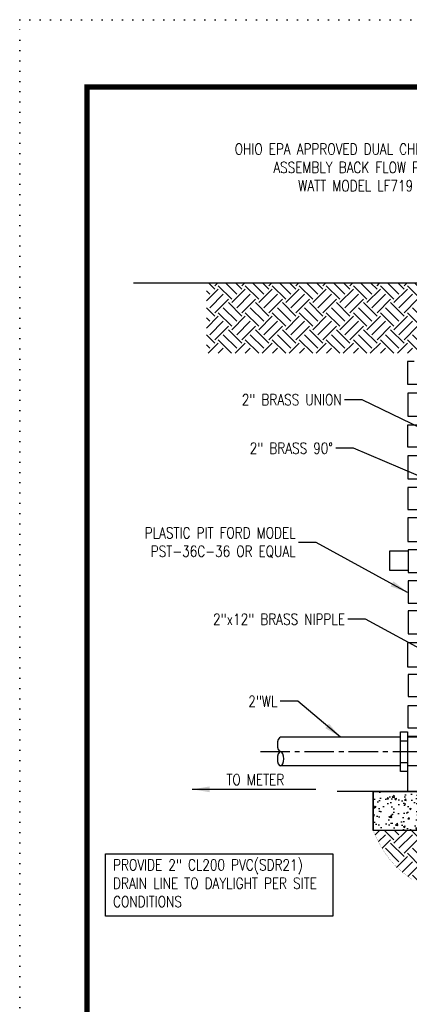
# Model space of a CAD drawing. Extents: x -404 to -170, y -388 to -86.
# Tile 193 of 195: x -404 to -324, y -287 to -86. Entities that reach past the tile are written whole.
import ezdxf

# ---------------------------------------------------------------- set-up
doc = ezdxf.new("R2010")
doc.units = 0
doc.header["$LTSCALE"] = 8
doc.header["$MEASUREMENT"] = 0
doc.linetypes.add('CENTER2', pattern=[1.125, 0.75, -0.125, 0.125, -0.125])
doc.linetypes.add('DOT2', pattern=[0.125, 0, -0.125])
doc.layers.get('0').update_dxf_attribs({"linetype": 'CONTINUOUS'})
doc.layers.get('DEFPOINTS').update_dxf_attribs({"linetype": 'CONTINUOUS'})
for name, color, linetype in [('BORDER', 252, 'CONTINUOUS'), ('EARTH', 42, 'CONTINUOUS'), ('PIPE', 14, 'CONTINUOUS'), ('VCV_DETAIL', 7, 'CONTINUOUS'), ('VCV_NOTE-DIMENSIONS', 7, 'CONTINUOUS')]:
    doc.layers.add(name, color=color, linetype=linetype)
doc.styles.add('ROMANS-1', font='ROMANS.shx', dxfattribs={"width": 0.8, "height": 2.25})
doc.styles.add('TECHNICAL', font='techb___.ttf')
doc.dimstyles.get("Standard").update_dxf_attribs({"dimtxt": 0.18, "dimasz": 0.18, "dimexe": 0.18, "dimexo": 0.0625, "dimgap": 0.09, "dimtad": 0, "dimtih": 1, "dimtoh": 1, "dimdec": 4, "dimzin": 0, "dimdsep": 46, "dimtxsty": 'Standard', "dimcen": 0.09, "dimadec": 0, "dimazin": 0, "dimtfac": 1, "dimtdec": 4, "dimtofl": 0, "dimtmove": 0, "dimatfit": 3, "dimfxl": 1, "dimtolj": 1, "dimtzin": 0, "dimarcsym": 0})
pattern_1 = [(45, (-5.444, 14.0866), (7e-15, 5.515433), [3.9, -3.9]), (45, (-6.4783, 15.1207), (7e-15, 5.515433), [3.9, -3.9]), (45, (-7.5124, 16.155), (7e-15, 5.515433), [3.9, -3.9]), (135, (-7.5124, 16.8443), (-5.515433, 7e-15), [3.9, -3.9]), (135, (-6.4783, 17.8785), (-5.515433, 7e-15), [3.9, -3.9]), (135, (-5.444, 18.9126), (-5.515433, 7e-15), [3.9, -3.9])]

msp = doc.modelspace()

# ---------------------------------------------------------------- hatches: boundary and pattern name
h = msp.add_hatch()
h.set_pattern_fill('AR-CONC', color=256, scale=0.5)
h.set_pattern_definition([(50, (0, 0), (3.5863, -0.31376), [0.375, -4.125]), (355, (0, 0), (-0.693757, 3.76096), [0.3, -3.3]), (100.4514, (0.299, -0.026), (2.892544, 3.4472), [0.3187, -3.50571]), (46.1842, (0, 1), (5.336207, -0.827596), [0.5625, -6.1875]), (96.6356, (0.4447, 0.931), (4.67331, 4.87059), [0.47805, -5.25857]), (351.1842, (0, 1), (4.67331, 4.87059), [0.45, -4.95]), (21, (0.5, 0.75), (2.984535, -2.013094), [0.375, -4.125]), (326, (0.5, 0.75), (1.216577, 3.62575), [0.3, -3.3]), (71.4514, (0.7487, 0.5822), (4.201112, 1.612656), [0.3187, -3.50571]), (37.5, (0, 0), (0.0607993, 1.6644693), [0, -3.26, 0, -3.35, 0, -3.3125]), (7.5, (0, 0), (1.315348, 1.9720586), [0, -1.91, 0, -3.185, 0, -1.2625]), (327.5, (-1.115, 0), (2.669112, -0.1127744), [0, -1.25, 0, -3.9, 0, -5.175]), (317.5, (-1.615, 0), (2.915931, 0.500525), [0, -1.625, 0, -2.59, 0, -3.675])])
h.paths.add_polyline_path([(-313.54335, -243.55034), (-331.65691, -243.55034), (-331.65691, -251.4896), (-313.54335, -251.4896)])
at = {"layer": 'EARTH'}
h = msp.add_hatch(dxfattribs=at)
h.set_pattern_fill('EARTH', color=252, scale=15.6, angle=405, style=0)
h.set_pattern_definition(pattern_1)
h.paths.add_polyline_path([(-323.26586, -154.11453), (-321.69687, -154.11453), (-321.69687, -153.36937), (-315.50333, -151.96774), (-307.17564, -151.99747), (-306.26304, -151.99747), (-306.26304, -140.74785), (-306.6039, -140.74785), (-306.6039, -140.5434), (-307.65423, -140.5434), (-307.65423, -139.8045), (-365.67195, -139.8045), (-365.67195, -154.11453)])
h.paths.add_polyline_path([(-253.01437, -151.96774), (-246.82083, -153.36937), (-246.82083, -154.11453), (-245.25184, -154.11453), (-224.08614, -154.11453), (-224.08614, -139.8045), (-260.86347, -139.8045), (-260.86347, -140.5434), (-261.9138, -140.5434), (-261.9138, -140.74785), (-262.25466, -140.74785), (-262.25466, -141.03813), (-262.25466, -151.99747), (-261.34206, -151.99747)])
h = msp.add_hatch(dxfattribs=at)
h.set_pattern_fill('EARTH', color=252, scale=15.6, angle=405, style=0)
h.set_pattern_definition(pattern_1)
h.paths.add_polyline_path([(-331.65691, -251.4896), (-330.22849, -254.43689), (-329.18359, -256.1491), (-328.10766, -257.62121), (-327.06242, -258.88711), (-325.90215, -259.87698), (-324.77643, -260.73684), (-323.70487, -261.51771), (-322.70706, -262.2706), (-321.79472, -263.03554), (-320.94794, -263.80855), (-320.1389, -264.57464), (-319.33981, -265.31884), (-318.52285, -266.02617), (-317.66021, -266.68164), (-316.7241, -267.27027), (-315.68669, -267.7771), (-314.52817, -268.19137), (-313.26057, -268.51937), (-311.90393, -268.77161), (-310.47828, -268.95859), (-309.00364, -269.09085), (-307.50004, -269.17888), (-305.98751, -269.2332), (-304.48607, -269.26434), (-303.01025, -269.28203), (-301.55259, -269.29296), (-300.10011, -269.30301), (-298.63986, -269.31811), (-297.15885, -269.34416), (-295.64414, -269.38706), (-294.08273, -269.45272), (-292.46169, -269.54704), (-290.77345, -269.67257), (-289.03219, -269.81841), (-287.2575, -269.9703), (-285.46898, -270.11397), (-283.68622, -270.23518), (-281.92883, -270.31966), (-280.21638, -270.35315), (-278.56848, -270.32139), (-277.00103, -270.21598), (-275.51513, -270.05194), (-274.10818, -269.85017), (-272.7776, -269.63154), (-271.52079, -269.41695), (-270.33515, -269.22728), (-269.21809, -269.0834), (-268.16702, -269.00622), (-267.17674, -269.01002), (-266.23154, -269.08266), (-265.31315, -269.20543), (-264.40326, -269.3596), (-263.48357, -269.52644), (-262.53578, -269.68724), (-261.5416, -269.82326), (-260.48273, -269.91578), (-259.34567, -269.95056), (-258.13614, -269.93133), (-256.86466, -269.8663), (-255.54173, -269.76367), (-254.17789, -269.63166), (-252.78365, -269.47848), (-251.36952, -269.31233), (-249.94603, -269.14143), (-248.52428, -268.97036), (-247.11773, -268.78921), (-245.74043, -268.58443), (-244.40642, -268.34249), (-243.12976, -268.04986), (-241.92449, -267.69298), (-240.80466, -267.25832), (-239.78432, -266.73234), (-238.87738, -266.09172), (-238.09721, -265.27405), (-237.45704, -264.20714), (-236.97012, -262.81879), (-236.64968, -261.0368), (-236.50895, -258.78899), (-236.56116, -256.00316), (-236.79569, -251.4896), (-254.957, -251.4896), (-254.98088, -261.72232), (-313.54335, -261.72232), (-313.54335, -251.4896)])

# ---------------------------------------------------------------- linework, layer by layer
at = {"linetype": 'CENTER2'}
msp.add_line((-354.63661, -235.42313), (-211.79202, -235.42313), dxfattribs=at)
msp.add_line((-313.54335, -243.55034), (-338.98249, -243.55034))
for points in [[(-323.26586, -155.78746), (-324.62525, -155.78746), (-324.62525, -160.45057), (-321.29256, -160.45057)], [(-321.29256, -162.26256), (-324.54729, -162.26256), (-324.54729, -166.96104), (-321.28314, -166.96104)], [(-321.28314, -168.81032), (-324.60867, -168.81032), (-324.60867, -173.19806), (-321.31076, -173.19806)], [(-321.31076, -175.06083), (-324.57641, -175.06083), (-324.57641, -179.71543), (-321.35466, -179.71543)], [(-321.35466, -181.52435), (-324.56155, -181.52435), (-324.56155, -186.01292), (-321.38122, -186.01292)], [(-321.38122, -187.72731), (-324.56155, -187.72731), (-324.56155, -192.51549), (-321.47982, -192.51549)], [(-324.50577, -198.43193), (-328.20613, -198.43193), (-328.20613, -194.46981), (-324.50577, -194.46981)], [(-321.47982, -194.26072), (-324.50577, -194.26072), (-324.50577, -198.89672), (-321.5459, -198.89672)], [(-321.5459, -200.5589), (-324.48882, -200.5589), (-324.48882, -205.09664), (-321.57916, -205.09664)], [(-321.57916, -206.66623), (-324.5148, -206.66623), (-324.5148, -211.36333), (-321.5303, -211.36333)], [(-321.5303, -213.20846), (-324.65629, -213.20846), (-324.65629, -218.10208), (-321.6813, -218.10208)], [(-321.6813, -219.671), (-324.50087, -219.671), (-324.50087, -224.13844), (-321.6813, -224.13844)], [(-321.6813, -226.05306), (-324.55406, -226.05306), (-324.55406, -230.54709), (-321.5483, -230.54709)], [(-326.02917, -232.49805), (-350.51907, -232.49805)], [(-324.59882, -239.45773), (-326.02917, -239.45773), (-326.02917, -231.38854), (-324.59882, -231.38854)], [(-324.59882, -231.38854), (-324.59882, -232.31232)], [(-321.5483, -232.31232), (-324.59882, -232.31232), (-324.59882, -238.80094), (-324.59882, -243.55034), (-320.62505, -243.55034)], [(-319.47623, -232.49805), (-324.59882, -232.49805)], [(-326.02917, -233.20476), (-324.59882, -233.20476)], [(-326.02917, -238.34822), (-350.51907, -238.34822)], [(-326.02917, -237.64151), (-324.59882, -237.64151)], [(-319.48745, -238.34822), (-324.59882, -238.34822)]]:
    msp.add_lwpolyline(points)
msp.add_lwpolyline([(-331.65691, -243.55034), (-313.54335, -243.55034), (-313.54335, -251.4896), (-331.65691, -251.4896)], close=True)
msp.add_ellipse((-350.51907, -233.96059), major_axis=(0, -1.46254), ratio=0.457502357, start_param=3.141592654, end_param=6.283185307)
at = {"extrusion": (0, 0, -1)}
msp.add_ellipse((-350.51907, -236.88567), major_axis=(0, 1.46254), ratio=0.457502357, dxfattribs=at)
at = {"layer": 'BORDER', "color": 7, "const_width": 1.09959}
msp.add_lwpolyline([(-390.01873, -374.67797), (-390.01873, -99.78092), (-183.84595, -99.78092), (-183.84595, -374.67797)], close=True, dxfattribs=at)
at = {"layer": 'DEFPOINTS', "color": 3, "linetype": 'DOT2', "ltscale": 2}
msp.add_lwpolyline([(-403.76358, -388.42282), (-403.76358, -86.03607), (-170.10109, -86.03607), (-170.10109, -388.42282)], close=True, dxfattribs=at)
at = {"layer": 'DEFPOINTS', "color": 252, "const_width": 0.03}
msp.add_lwpolyline([(-323.26586, -154.11453), (-365.67195, -154.11453), (-365.67195, -139.8045)], dxfattribs=at)
at = {"layer": 'EARTH', "color": 252}
msp.add_line((-197.56489, -139.8045), (-380.52088, -139.8045), dxfattribs=at)
at = {"layer": 'EARTH', "color": 252, "const_width": 0.03}
msp.add_lwpolyline([(-331.65691, -251.4896), (-330.55448, -253.87858), (-329.40819, -255.8418), (-328.23763, -257.44338), (-327.06242, -258.74742), (-325.90215, -259.81805), (-324.77643, -260.71938), (-323.70487, -261.51553)], dxfattribs=at)
at = {"layer": 'EARTH', "color": 252}
msp.add_lwpolyline([(-313.54335, -251.4896), (-331.65691, -251.4896)], dxfattribs=at)
at = {"layer": 'PIPE', "color": 0}
for points in [[(-313.54335, -243.55034), (-331.65691, -243.55034)], [(-331.65691, -243.55034), (-331.65691, -251.4896)]]:
    msp.add_lwpolyline(points, dxfattribs=at)
at = {"layer": 'VCV_DETAIL'}
msp.add_lwpolyline([(-386.23459, -256.25708), (-339.86536, -256.25708), (-339.86536, -269.01088), (-386.23459, -269.01088)], close=True, dxfattribs=at)

# ---------------------------------------------------------------- texts
at = {"layer": 'VCV_NOTE-DIMENSIONS', "char_height": 2.25, "attachment_point": 6, "style": 'ROMANS-1'}
for s, insert in [('OHIO EPA APPROVED DUAL CHECK VALVE ASSEMBLY BACK FLOW PREVENTER \\PWATT MODEL LF719 OR EQUAL', (-310.12664, -116.29229)), ('2" BRASS UNION', (-338.07479, -163.59909)), ('2" BRASS 90%%D', (-339.84958, -173.50065)), ('PLASTIC PIT FORD MODEL\\PPST-36C-36 OR EQUAL', (-347.46392, -192.76655)), ('2"x12" BRASS NIPPLE', (-337.37981, -208.40745))]:
    msp.add_mtext_dynamic_manual_height_columns(s, width=56.78749, gutter_width=14.0625, heights=[0], dxfattribs=dict(at, insert=insert))
at = {"layer": 'VCV_NOTE-DIMENSIONS', "char_height": 2.25, "style": 'ROMANS-1'}
for s, insert, width, attachment_point in [('2"WL', (-351.18061, -225.12804), 32.4356204, 6), ('TO METER', (-349.78133, -241.14192), 32.4356204, 6), ('PROVIDE 2" CL200 PVC(SDR21) DRAIN LINE TO DAYLIGHT PER SITE CONDITIONS', (-384.70203, -257.42202), 45.4890173, 1)]:
    msp.add_mtext(s, dxfattribs=dict(at, insert=insert, width=width, attachment_point=attachment_point))

# ---------------------------------------------------------------- leaders
at = {"color": 0, "annotation_type": 0, "has_hookline": 1, "hookline_direction": 1}
for points, text_width in [([(-288.12734, -168.3123), (-305.92664, -116.29229), (-309.52664, -116.29229)], 57), ([(-338.27412, -232.49805), (-346.98061, -225.12804), (-350.58061, -225.12804)], 6.08571)]:
    msp.add_leader(points, dimstyle='Standard', override={"dimscale": 20, "dimexe": 0.09, "dimexo": 0.03, "dimgap": 0.03, "dimtxsty": 'TECHNICAL', "dimclrt": 7}, dxfattribs=dict(at, text_width=text_width))
at = {"annotation_type": 0, "has_hookline": 1, "hookline_direction": 1}
for points, text_width in [([(-309.42603, -175.50213), (-333.87479, -163.59909), (-337.47479, -163.59909)], 22.71429), ([(-318.35111, -180.83391), (-335.64958, -173.50065), (-339.24958, -173.50065)], 18.68571), ([(-324.61874, -202.91671), (-343.26392, -192.76655), (-346.86392, -192.76655)], 35.05714), ([(-314.53463, -218.55761), (-333.17981, -208.40745), (-336.77981, -208.40745)], 30)]:
    msp.add_leader(points, dimstyle='Standard', override={"dimscale": 20, "dimexe": 0.09, "dimexo": 0.03, "dimgap": 0.03, "dimtad": 0, "dimtxsty": 'TECHNICAL', "dimclrt": 7}, dxfattribs=dict(at, text_width=text_width))
msp.add_leader([(-368.56807, -243.11843), (-343.35875, -243.11843)], dimstyle='Standard', override={"dimscale": 20, "dimgap": 0.09, "dimtad": 0, "dimtxsty": 'TECHNICAL', "dimclrt": 7})

doc.saveas('drawing.dxf')
